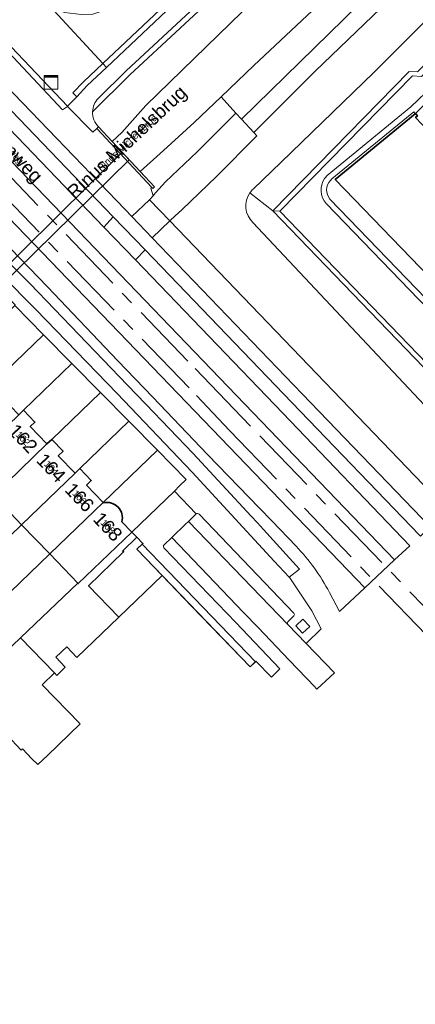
# Model space of a CAD drawing. Header units: metres. Extents: x 124322 to 125871, y 483990 to 485142.
# Tile 4 of 61: x 124913 to 124971, y 484017 to 484162. Entities that reach past the tile are written whole.
import ezdxf
from ezdxf.enums import TextEntityAlignment as Align

# ---------------------------------------------------------------- set-up
doc = ezdxf.new("R2010")
doc.units = ezdxf.units.M
doc.linetypes.add('AM-AS', pattern=[16, 10, -2, 2, -2])
for name, color, linetype, lineweight in [('B-RO-AM-AS_SPOOR_TRAM-G', 10, 'AM-AS', 18), ('B-RO-GK-KADEMUUR-GV', 7, 'Continuous', 18), ('B-RO-IE-TERREINAFSCHEIDING_KUNSTMATIG_MUUR-GV', 7, 'Continuous', 18), ('B-RO-KL-DATA-S', 90, 'Continuous', 25), ('B-RO-KW-KUNSTWERK_DUIKER-GV', 170, 'Continuous', 18), ('B-RO-OG-BEBOUWING-GV', 7, 'Continuous', 35), ('B-RO-OG-BEBOUWING-T18', 7, 'Continuous', 18), ('B-RO-OG-BEBOUWING-T18 @ 0.5', 7, 'Continuous', 18), ('B-RO-OG-BEBOUWING-T18 @ 1', 7, 'Continuous', 18), ('B-RO-OG-BEBOUWING_LUIFEL-GV', 7, 'Continuous', 18), ('B-RO-OG-TERREIN_CULTUURSCHEIDING-GV', 7, 'Continuous', 0), ('B-RO-OG-TERREIN_ERF-GV', 7, 'Continuous', 0), ('B-RO-OG-TOPOGRAFIE-T18', 7, 'Continuous', 18), ('B-RO-OG-TOPOGRAFIE-T18 @ 0.5', 7, 'Continuous', 18), ('B-RO-OG-TOPOGRAFIE-T18 @ 1', 7, 'Continuous', 18), ('B-RO-OG-WATER-GV', 151, 'Continuous', 13), ('B-RO-VH-VERHARDING_GESLOTEN-GV', 252, 'Continuous', 18), ('B-RO-VH-VERHARDING_OPEN-GV', 7, 'Continuous', 9), ('B-RO-VH-VERHARDING_STRAATBAKSTEEN-GV', 252, 'Continuous', 18)]:
    doc.layers.add(name, color=color, linetype=linetype, lineweight=lineweight)
doc.styles.add('IBstijl', font='arial.ttf', dxfattribs={"height": 2})

# ---------------------------------------------------------------- blocks, each defined once
blk = doc.blocks.new('SKL-DATA_KAST-SO')
at = {"color": 0, "linetype": 'ByBlock', "lineweight": 18}
for points in [[(-2, 2), (2, 2), (2, 1.68), (-2, 1.68)], [(-2, 1.52), (2, 1.52), (2, -2), (-2, -2)]]:
    blk.add_lwpolyline(points, close=True, dxfattribs=at)
blk = doc.blocks.new('*U134')
at = {"layer": 'B-RO-OG-TOPOGRAFIE-T18 @ 0.5', "style": 'IBstijl'}
blk.add_text('Rinus Michelsbrug', height=1, rotation=43.1, dxfattribs=at).set_placement((124928.737, 484144.114), align=Align.MIDDLE)
at = {"layer": 'B-RO-OG-TOPOGRAFIE-T18 @ 1', "style": 'IBstijl'}
blk.add_text('Rinus Michelsbrug', height=2, rotation=43.1, dxfattribs=at).set_placement((124928.737, 484144.114), align=Align.MIDDLE)
blk = doc.blocks.new('*U156')
at = {"layer": 'B-RO-OG-TOPOGRAFIE-T18 @ 0.5', "style": 'IBstijl'}
blk.add_text('Middenweg', height=1, rotation=-46.1, dxfattribs=at).set_placement((124910.486, 484143.783), align=Align.MIDDLE)
at = {"layer": 'B-RO-OG-TOPOGRAFIE-T18 @ 1', "style": 'IBstijl'}
blk.add_text('Middenweg', height=2, rotation=-46.1, dxfattribs=at).set_placement((124910.486, 484143.783), align=Align.MIDDLE)
blk = doc.blocks.new('*U215')
at = {"layer": 'B-RO-OG-BEBOUWING-T18 @ 0.5', "style": 'IBstijl'}
blk.add_text('166', height=1, rotation=-46.1, dxfattribs=at).set_placement((124921.6, 484091.736), align=Align.MIDDLE)
at = {"layer": 'B-RO-OG-BEBOUWING-T18 @ 1', "style": 'IBstijl'}
blk.add_text('166', height=2, rotation=-46.1, dxfattribs=at).set_placement((124921.6, 484091.736), align=Align.MIDDLE)
blk = doc.blocks.new('*U218')
at = {"layer": 'B-RO-OG-BEBOUWING-T18 @ 0.5', "style": 'IBstijl'}
blk.add_text('162', height=1, rotation=-46.1, dxfattribs=at).set_placement((124913.219, 484100.437), align=Align.MIDDLE)
at = {"layer": 'B-RO-OG-BEBOUWING-T18 @ 1', "style": 'IBstijl'}
blk.add_text('162', height=2, rotation=-46.1, dxfattribs=at).set_placement((124913.219, 484100.437), align=Align.MIDDLE)
blk = doc.blocks.new('*U219')
at = {"layer": 'B-RO-OG-BEBOUWING-T18 @ 0.5', "style": 'IBstijl'}
blk.add_text('164', height=1, rotation=-46.1, dxfattribs=at).set_placement((124917.411, 484096.087), align=Align.MIDDLE)
at = {"layer": 'B-RO-OG-BEBOUWING-T18 @ 1', "style": 'IBstijl'}
blk.add_text('164', height=2, rotation=-46.1, dxfattribs=at).set_placement((124917.411, 484096.087), align=Align.MIDDLE)
blk = doc.blocks.new('*U221')
at = {"layer": 'B-RO-OG-BEBOUWING-T18 @ 0.5', "style": 'IBstijl'}
blk.add_text('168', height=1, rotation=-46.1, dxfattribs=at).set_placement((124925.786, 484087.392), align=Align.MIDDLE)
at = {"layer": 'B-RO-OG-BEBOUWING-T18 @ 1', "style": 'IBstijl'}
blk.add_text('168', height=2, rotation=-46.1, dxfattribs=at).set_placement((124925.786, 484087.392), align=Align.MIDDLE)

msp = doc.modelspace()

# ---------------------------------------------------------------- linework, layer by layer
at = {"layer": 'B-RO-AM-AS_SPOOR_TRAM-G'}
for points in [[(124999.647, 484047.517), (124945.632, 484103.586), (124937.637, 484111.888), (124832.507, 484221.007), (124801.658, 484253.076), (124785.358, 484269.876), (124752.957, 484303.597), (124704.147, 484354.097), (124633.136, 484428.037), (124615.23, 484446.741), (124571.691, 484492.008), (124556.93, 484507.317)], [(124605.791, 484452.552), (124613.616, 484444.466), (124631.744, 484425.623), (124710.943, 484343.554), (124756.433, 484296.223), (124908.663, 484138.153), (124938.902, 484106.803), (124943.815, 484101.643), (124997.712, 484045.595)]]:
    msp.add_lwpolyline(points, dxfattribs=at)
at = {"layer": 'B-RO-GK-KADEMUUR-GV'}
msp.add_lwpolyline([(124926.414, 484144.403), (124924.397, 484146.561), (124924.141, 484146.322), (124932.298, 484137.593), (124932.432, 484137.45), (124932.688, 484137.689), (124930.576, 484139.95)], close=True, dxfattribs=at)
at = {"layer": 'B-RO-IE-TERREINAFSCHEIDING_KUNSTMATIG_MUUR-GV'}
for points in [[(124997.612, 484178.527), (124999.236, 484179.989), (124998.66, 484180.613), (124977.159, 484161.332), (124977.134, 484160.031), (124971.629, 484154.692), (124970.395, 484154.752), (124950.215, 484134.114), (124951.282, 484134.064), (124970.889, 484154.099), (124972.245, 484154.029), (124975.232, 484156.963), (124977.775, 484159.46), (124977.801, 484160.685)], [(124951.282, 484134.064), (124950.215, 484134.114), (125008.015, 484074.226), (125024.303, 484060.874), (125029.484, 484055.481), (125036.238, 484048.372), (125049.163, 484035.03), (125066.815, 484016.688), (125067.456, 484017.297), (125056.625, 484028.35), (125038.2, 484047.555), (125036.84, 484048.984), (125028.792, 484057.186), (125028.365, 484057.611), (125024.787, 484061.467), (125008.602, 484074.739)]]:
    msp.add_lwpolyline(points, close=True, dxfattribs=at)
at = {"layer": 'B-RO-KW-KUNSTWERK_DUIKER-GV'}
msp.add_lwpolyline([(124928.961, 484141.677), (124927.902, 484142.811), (124908.353, 484123.526), (124909.361, 484122.484)], close=True, dxfattribs=at)
at = {"layer": 'B-RO-OG-BEBOUWING-GV'}
for points in [[(124997.162, 484123.983), (124995.417, 484125.791), (124985.915, 484135.63), (124984.161, 484137.446), (124978.626, 484143.178), (124978.467, 484143.343), (124977.199, 484144.656), (124977.018, 484144.843), (124974.708, 484147.235), (124973.61, 484146.172), (124973.48, 484146.293), (124973.208, 484145.999), (124971.366, 484147.974), (124971.637, 484148.196), (124971.35, 484148.522), (124971.307, 484148.487), (124959.457, 484138.789), (125015.461, 484080.83), (125016.101, 484081.472)], [(124925.163, 484090.913), (124925.095, 484090.983), (124917.171, 484083.352), (124921.352, 484079.011), (124921.402, 484078.959), (124929.322, 484086.593)], [(124929.322, 484086.593), (124927.867, 484088.105)]]:
    msp.add_lwpolyline(points, dxfattribs=at)
for points in [[(124916.767, 484099.633), (124914.292, 484102.203), (124914.991, 484102.876), (124913.299, 484104.633), (124912.6, 484103.96), (124904.676, 484096.329), (124908.842, 484092.002)], [(124920.934, 484095.305), (124918.445, 484097.89), (124919.144, 484098.563), (124917.466, 484100.306), (124916.767, 484099.633), (124908.842, 484092.002), (124913.01, 484087.674)], [(124925.095, 484090.983), (124922.632, 484093.541), (124923.331, 484094.214), (124921.633, 484095.978), (124920.934, 484095.305), (124913.01, 484087.674), (124917.171, 484083.352)], [(124933.816, 484080.181), (124930.094, 484084.046), (124930.972, 484084.892), (124930.08, 484085.816), (124927.98, 484083.792), (124928.125, 484083.641), (124922.937, 484078.643), (124927.406, 484074.005)]]:
    msp.add_lwpolyline(points, close=True, dxfattribs=at)
msp.add_lwpolyline([(124927.867, 484088.105, 0.5644148), (124925.163, 484090.913)], format="xyb", dxfattribs=at)
at = {"layer": 'B-RO-OG-BEBOUWING_LUIFEL-GV'}
msp.add_lwpolyline([(124930.887, 484084.81), (124930.094, 484084.046), (124946.864, 484066.636), (124947.658, 484067.399)], close=True, dxfattribs=at)
at = {"layer": 'B-RO-OG-TERREIN_CULTUURSCHEIDING-GV'}
for points in [[(125210.582, 484426.116), (125209.982, 484426.613), (125209.962, 484426.63), (125204.14, 484421.09), (125177.9, 484395.77), (125170.7, 484388.91), (125144.63, 484363.67), (125135.64, 484354.954), (125080.84, 484301.82), (125059.907, 484281.783), (125034.54, 484257.5), (124991.16, 484215.53), (124984.722, 484209.203), (124982.5, 484207.02), (124971.89, 484196.54), (124957.69, 484183.14), (124943.4, 484168.72), (124928.51, 484154.86), (124924.35, 484150.751)], [(124923.524, 484148.809), (124929.064, 484154.283), (124943.957, 484168.145), (124958.249, 484182.567), (124972.446, 484195.964), (124983.061, 484206.45), (124991.719, 484214.957), (125035.095, 484256.924), (125081.395, 484301.244), (125145.187, 484363.095), (125156.888, 484374.424), (125171.254, 484388.333), (125178.454, 484395.193), (125204.693, 484420.512), (125210.582, 484426.116)], [(125022.9, 484256.31), (124998.65, 484233.19), (124978.16, 484213.72), (124973.96, 484209.57), (124965.65, 484202.15), (124959.74, 484195.72), (124954.49, 484190.96), (124952.47, 484189.67), (124946.46, 484183.5), (124940.16, 484176.56), (124933.514, 484170.473), (124930.18, 484167.42), (124927.62, 484165.14), (124925.47, 484163.9), (124923.57, 484163.26), (124921.86, 484163.18), (124919.35, 484163.47), (124917.19, 484164.44), (124925.038, 484155.939), (124945.445, 484175.196), (124968.644, 484198.016), (124979.987, 484208.768), (125028.435, 484255.406)]]:
    msp.add_lwpolyline(points, dxfattribs=at)
for points in [[(125058.466, 484283.288), (125075.88, 484300.1), (125134.092, 484356.55), (125144.91, 484367.04), (125168.06, 484389.17), (125167.521, 484389.762), (125144.353, 484367.614), (125108.141, 484332.498), (125091.732, 484316.586), (125075.324, 484300.675), (125028.435, 484255.406), (124979.987, 484208.768), (124968.644, 484198.016), (124945.445, 484175.196), (124925.038, 484155.939), (124925.581, 484155.351), (124946, 484174.62), (124969.2, 484197.44), (124980.54, 484208.19), (124983.2, 484210.751), (125028.99, 484254.83)], [(124746.758, 484340.62), (124745.884, 484339.737), (124741.348, 484335.152), (124772.68, 484302.635), (124812.795, 484260.972), (124852.393, 484220.046), (124891.992, 484178.898), (124919.83, 484149.603), (124921.18, 484151.026), (124920.619, 484151.597), (124922.175, 484153.237), (124925.038, 484155.939), (124917.19, 484164.44), (124914.7, 484166.44)], [(124741.348, 484335.152), (124740.645, 484334.441), (124759.477, 484314.862), (124780.16, 484293.359), (124831.424, 484240.16), (124834.617, 484236.84), (124854.104, 484216.57), (124885.101, 484184.411), (124907.276, 484161.554), (124908.798, 484159.985), (124919.084, 484149.066), (124919.802, 484149.574), (124919.83, 484149.603), (124891.992, 484178.898), (124852.393, 484220.046), (124812.795, 484260.972), (124772.68, 484302.635)], [(124925.581, 484155.351), (124925.038, 484155.939), (124922.175, 484153.237), (124920.619, 484151.597), (124921.18, 484151.026), (124922.74, 484152.67)]]:
    msp.add_lwpolyline(points, close=True, dxfattribs=at)
msp.add_lwpolyline([(124924.35, 484150.751, 0.1821809), (124923.524, 484148.809)], format="xyb", dxfattribs=at)
at = {"layer": 'B-RO-OG-TERREIN_ERF-GV'}
for points in [[(125047.79, 484253.86), (125030.79, 484237.37), (125018.05, 484224.79), (125013.55, 484220.09), (125009.07, 484214.93), (124987.7, 484194.32), (124964.72, 484171.95), (124947.42, 484155.65), (124942.551, 484151.006), (124944.761, 484148.607), (124945.588, 484147.709), (124967.21, 484168.86), (124993.77, 484194.63), (125009.43, 484209.86), (125034.55, 484234.25), (125048.48, 484247.7), (125061.44, 484260.4)], [(124935.632, 484092.653), (124936.421, 484093.41), (124937.405, 484094.356), (124933.115, 484098.706), (124925.095, 484090.983), (124925.163, 484090.913)], [(124927.867, 484088.105), (124929.322, 484086.593), (124935.632, 484092.653)]]:
    msp.add_lwpolyline(points, dxfattribs=at)
for points in [[(124944.761, 484148.607), (124942.551, 484151.006), (124938.55, 484147.19), (124934.04, 484143.08), (124930.576, 484139.95), (124932.688, 484137.689), (124932.432, 484137.45), (124932.298, 484137.593), (124932.151, 484137.488), (124932.478, 484136.341), (124932.854, 484136.801), (124934.306, 484138.403), (124939.01, 484142.89)], [(124916.254, 484115.804), (124911.987, 484120.131), (124904.392, 484112.818), (124904.445, 484112.762), (124904.516, 484112.688), (124905.449, 484112.671), (124907.182, 484110.871), (124907.22, 484109.851), (124907.068, 484109.705), (124908.441, 484108.28), (124909.14, 484108.953)], [(124920.465, 484111.534), (124916.254, 484115.804), (124909.14, 484108.953), (124910.824, 484107.203), (124910.125, 484106.53), (124912.6, 484103.96), (124913.299, 484104.633)], [(124924.683, 484107.256), (124920.465, 484111.534), (124913.299, 484104.633), (124914.991, 484102.876), (124914.292, 484102.203), (124916.767, 484099.633), (124917.466, 484100.306)], [(124928.902, 484102.978), (124924.683, 484107.256), (124917.466, 484100.306), (124919.144, 484098.563), (124918.445, 484097.89), (124920.934, 484095.305), (124921.633, 484095.978)], [(124933.115, 484098.706), (124928.902, 484102.978), (124921.633, 484095.978), (124923.331, 484094.214), (124922.632, 484093.541), (124925.095, 484090.983)], [(124913.01, 484087.674), (124908.842, 484092.002), (124900.192, 484083.673), (124904.36, 484079.344)], [(124917.171, 484083.352), (124913.01, 484087.674), (124904.36, 484079.344), (124892.915, 484068.324), (124892.488, 484067.911), (124896.556, 484063.499)], [(124930.08, 484085.816), (124929.322, 484086.593), (124921.402, 484078.959), (124921.352, 484079.011), (124912.846, 484070.914), (124917.866, 484065.738), (124918.222, 484065.371), (124919.481, 484066.591), (124918.071, 484068.057), (124919.686, 484069.611), (124921.207, 484068.032), (124927.406, 484074.005), (124922.937, 484078.643), (124928.125, 484083.641), (124927.98, 484083.792)], [(124921.352, 484079.011), (124917.171, 484083.352), (124896.556, 484063.499), (124900.53, 484059.19), (124912.846, 484070.914)], [(124921.696, 484058.222), (124916.053, 484063.999), (124917.866, 484065.738), (124912.846, 484070.914), (124900.53, 484059.19), (124895.381, 484054.2), (124895.451, 484054.128), (124897.246, 484052.275), (124897.554, 484052.574), (124904.928, 484045.11), (124906.27, 484046.387), (124905.445, 484047.235), (124906.157, 484047.909), (124904.04, 484050.146), (124910.806, 484056.554), (124912.923, 484054.317), (124913.119, 484054.502), (124914.545, 484053.045), (124915.4, 484052.172), (124916.821, 484053.538)]]:
    msp.add_lwpolyline(points, close=True, dxfattribs=at)
msp.add_lwpolyline([(124925.163, 484090.913, -0.5644148), (124927.867, 484088.105)], format="xyb", dxfattribs=at)
at = {"layer": 'B-RO-OG-WATER-GV'}
msp.add_lwpolyline([(125050.218, 484256.403), (125045.458, 484261.348), (125044.31, 484260.23), (125014.52, 484231.49), (125012.65, 484228.7), (125009.88, 484225.96), (124981.6, 484199.1), (124961.76, 484179.27), (124931.39, 484149.74), (124927.87, 484145.74), (124926.414, 484144.403), (124930.576, 484139.95), (124934.04, 484143.08), (124938.55, 484147.19), (124942.551, 484151.006), (124947.42, 484155.65), (124964.72, 484171.95), (124987.7, 484194.32), (125009.07, 484214.93), (125013.55, 484220.09), (125018.05, 484224.79), (125030.79, 484237.37), (125047.79, 484253.86)], close=True, dxfattribs=at)
for points in [[(125009.354, 484193.431), (125018, 484201.67), (125031.9, 484215.44), (125059.46, 484241.9), (125062.288, 484244.782), (125062.028, 484245.121), (125061.451, 484245.872), (125061.26, 484246.12), (125060.39, 484246.37), (125059.83, 484246.05), (125058.88, 484245.34), (125058.02, 484244.84), (125050.01, 484237.93), (125031.22, 484219.85), (125006.99, 484196.36), (124997.385, 484186.834), (124965.159, 484154.591), (124951.446, 484141.35), (124947.31, 484137.357)], [(124946.831, 484136.814), (124950.215, 484134.114), (124970.395, 484154.752), (124971.629, 484154.692), (124977.134, 484160.031), (124977.159, 484161.332), (124998.66, 484180.613), (125008.195, 484189.44), (125008.194, 484189.515)], [(124950.215, 484134.114), (124946.831, 484136.814)], [(124947.261, 484132.423), (124994.206, 484082.501), (125007.147, 484069.891), (125021.167, 484058.103), (125025.275, 484053.783), (125026.46, 484052.554), (125033.427, 484045.681), (125036.238, 484048.372), (125029.484, 484055.481), (125024.303, 484060.874), (125008.015, 484074.226), (124950.215, 484134.114)]]:
    msp.add_lwpolyline(points, dxfattribs=at)
for points in [[(124946.831, 484136.814, 0.3723251), (124947.261, 484132.423)], [(124947.31, 484137.357, 0.0528753), (124946.831, 484136.814)]]:
    msp.add_lwpolyline(points, format="xyb", dxfattribs=at)
at = {"layer": 'B-RO-VH-VERHARDING_GESLOTEN-GV'}
for points in [[(124957.69, 484183.14), (124971.89, 484196.54), (124982.5, 484207.02), (124984.722, 484209.203), (124983.2, 484210.751), (124980.54, 484208.19), (124969.2, 484197.44), (124946, 484174.62), (124925.581, 484155.351), (124922.74, 484152.67), (124921.18, 484151.026), (124919.83, 484149.603), (124919.802, 484149.574), (124923.542, 484145.763), (124924.141, 484146.322), (124924.397, 484146.561)], [(124924.35, 484150.751), (124928.51, 484154.86), (124943.4, 484168.72), (124957.69, 484183.14)], [(124894.658, 484150.141), (124892.446, 484148.14), (124899.198, 484141.179), (124905.923, 484134.146), (124916.83, 484122.88), (124927.28, 484111.95), (124932.444, 484106.579), (124940.567, 484098.073), (124948.251, 484090.141), (124950.086, 484088.237), (124953.681, 484084.507)], [(124958.614, 484077.663), (124960.081, 484074.84), (124963.838, 484078.337), (124894.658, 484150.141)]]:
    msp.add_lwpolyline(points, dxfattribs=at)
for points in [[(124929.875, 484126.876), (124925.178, 484131.698), (124906.486, 484151.145), (124901.48, 484156.312), (124899.183, 484154.234), (124968.268, 484082.46), (124970.536, 484084.572), (124951.699, 484104.187)], [(124899.183, 484154.234), (124894.658, 484150.141), (124963.838, 484078.337), (124968.268, 484082.46)], [(124904.712, 484132.852), (124897.042, 484140.538), (124894.428, 484140.343), (124894.629, 484140.134), (124915.139, 484119.543), (124927.143, 484107.081), (124938.287, 484095.474), (124950.414, 484082.272), (124952.64, 484079.893), (124954.16, 484081.109), (124952.709, 484082.714), (124948.842, 484086.973), (124947.935, 484087.972), (124947.02, 484088.955), (124938.406, 484098.21), (124931.392, 484105.51), (124928.692, 484108.32), (124914.254, 484123.324)]]:
    msp.add_lwpolyline(points, close=True, dxfattribs=at)
for points in [[(124923.524, 484148.809, -0.1821809), (124924.35, 484150.751)], [(124924.397, 484146.561, -0.2112607), (124923.524, 484148.809)], [(124953.681, 484084.507, -0.0655911), (124958.614, 484077.663)]]:
    msp.add_lwpolyline(points, format="xyb", dxfattribs=at)
at = {"layer": 'B-RO-VH-VERHARDING_OPEN-GV'}
for points in [[(125061.44, 484260.4), (125048.48, 484247.7), (125034.55, 484234.25), (125009.43, 484209.86), (124993.77, 484194.63), (124967.21, 484168.86), (124945.588, 484147.709), (124947.411, 484145.731), (124956.49, 484154.81), (124983.19, 484180.47), (124999.4, 484196.48), (125045.62, 484241.4), (125053.79, 484248.89)], [(124971.307, 484148.487), (124971.35, 484148.522), (124974.751, 484151.882), (124973.986, 484152.666), (124970.666, 484149.527), (124958.289, 484139.351)], [(124958.743, 484138.626), (124958.963, 484138.859), (124971.085, 484148.798), (124971.307, 484148.487)], [(124938.287, 484095.474), (124927.143, 484107.081), (124915.139, 484119.543), (124894.629, 484140.134), (124894.428, 484140.343), (124887.755, 484139.845), (124887.738, 484139.829), (124887.188, 484139.297), (124888.222, 484138.247)], [(124958.124, 484135.23), (125000.704, 484091.164), (125001.302, 484091.741), (124958.665, 484135.877)], [(124899.794, 484132.883), (124912.057, 484120.198), (124911.987, 484120.131), (124916.254, 484115.804), (124920.465, 484111.534), (124924.683, 484107.256), (124928.902, 484102.978), (124933.115, 484098.706), (124937.405, 484094.356), (124936.421, 484093.41), (124935.632, 484092.653), (124938.873, 484089.278)], [(124952.457, 484072.899), (124955.158, 484070.087), (124957.396, 484072.247), (124956.007, 484074.935), (124952.736, 484079.79), (124952.64, 484079.893), (124950.414, 484082.272), (124938.287, 484095.474)], [(124937.291, 484087.747), (124937.723, 484088.167), (124938.873, 484089.278), (124935.632, 484092.653), (124929.322, 484086.593), (124930.08, 484085.816), (124930.972, 484084.892), (124930.094, 484084.046), (124933.816, 484080.181), (124938.194, 484075.637), (124942.572, 484071.092), (124946.864, 484066.636), (124947.726, 484067.465), (124950.008, 484065.112), (124951.28, 484066.341), (124944.731, 484073.194), (124934.077, 484084.233)], [(124939.286, 484089.232), (124953.315, 484074.603)], [(124934.132, 484084.68), (124935.256, 484085.767), (124937.291, 484087.747)], [(124953.333, 484074.185), (124952.43, 484073.324)]]:
    msp.add_lwpolyline(points, dxfattribs=at)
for points in [[(124919.802, 484149.574), (124919.084, 484149.066), (124908.798, 484159.985), (124907.276, 484161.554), (124904.504, 484159.047), (124909.313, 484154.064), (124928.332, 484134.329), (124929.318, 484133.303), (124931.956, 484135.75), (124932.478, 484136.341), (124932.151, 484137.488), (124932.298, 484137.593), (124924.141, 484146.322), (124923.542, 484145.763)], [(124932.342, 484130.158), (124929.318, 484133.303), (124928.332, 484134.329), (124909.313, 484154.064), (124904.504, 484159.047), (124903.026, 484157.71), (124907.941, 484152.599), (124926.588, 484133.265), (124931.333, 484128.339), (124953.032, 484105.765), (124971.968, 484086.115), (124972.071, 484086), (124973.514, 484087.343), (124954.567, 484107.044)], [(124947.856, 484145.247), (124947.411, 484145.731), (124945.588, 484147.709), (124944.761, 484148.607), (124939.01, 484142.89), (124934.306, 484138.403), (124932.854, 484136.801), (124932.478, 484136.341), (124931.956, 484135.75), (124934.956, 484132.647), (124935.778, 484133.41), (124936.725, 484134.289), (124941.88, 484139.22)], [(124931.956, 484135.75), (124929.318, 484133.303), (124932.342, 484130.158), (124934.956, 484132.647)], [(124926.588, 484133.265), (124925.178, 484131.698), (124929.875, 484126.876), (124931.333, 484128.339)], [(124934.956, 484132.647), (124932.342, 484130.158), (124954.567, 484107.044), (124973.514, 484087.343), (124976.162, 484089.808), (124959.175, 484107.478)], [(124937.723, 484088.167), (124937.291, 484087.747), (124935.256, 484085.767), (124945.896, 484074.696), (124948.028, 484072.46), (124952.626, 484067.639), (124956.472, 484063.607), (124956.56, 484063.511), (124956.742, 484063.312), (124959.335, 484065.739), (124955.158, 484070.087), (124952.457, 484072.899)], [(124955.69, 484072.617), (124954.61, 484071.6), (124953.605, 484072.725), (124954.664, 484073.709)]]:
    msp.add_lwpolyline(points, close=True, dxfattribs=at)
for points in [[(124958.289, 484139.351, 0.048892), (124957.897, 484138.904)], [(124957.897, 484138.904, 0.3536324), (124958.124, 484135.23)], [(124958.665, 484135.877, -0.3762679), (124958.743, 484138.626)], [(124938.873, 484089.278, -0.329489), (124939.286, 484089.232)], [(124934.077, 484084.233, -0.4035666), (124934.132, 484084.68)], [(124953.315, 484074.603, -0.3976742), (124953.333, 484074.185)], [(124952.43, 484073.324, 0.3367898), (124952.457, 484072.899)]]:
    msp.add_lwpolyline(points, format="xyb", dxfattribs=at)
at = {"layer": 'B-RO-VH-VERHARDING_STRAATBAKSTEEN-GV'}
for points in [[(124938.873, 484089.278), (124937.723, 484088.167)], [(124937.723, 484088.167), (124952.457, 484072.899)], [(124953.315, 484074.603), (124939.286, 484089.232)], [(124952.43, 484073.324), (124953.333, 484074.185)]]:
    msp.add_lwpolyline(points, dxfattribs=at)
for points in [[(124939.286, 484089.232, 0.329489), (124938.873, 484089.278)], [(124953.333, 484074.185, 0.3976742), (124953.315, 484074.603)], [(124952.457, 484072.899, -0.3367898), (124952.43, 484073.324)]]:
    msp.add_lwpolyline(points, format="xyb", dxfattribs=at)

# ---------------------------------------------------------------- block references
at = {"layer": 'B-RO-KL-DATA-S', "xscale": 0.5, "yscale": 0.5, "zscale": 0.5}
msp.add_blockref('SKL-DATA_KAST-SO', (124917.37, 484153.156), dxfattribs=at)
at = {"layer": 'B-RO-OG-BEBOUWING-T18'}
for name in ['*U218', '*U219', '*U215', '*U221']:
    msp.add_blockref(name, (0, 0), dxfattribs=at)
at = {"layer": 'B-RO-OG-TOPOGRAFIE-T18'}
for name in ['*U134', '*U156']:
    msp.add_blockref(name, (0, 0), dxfattribs=at)

doc.saveas('drawing.dxf')
